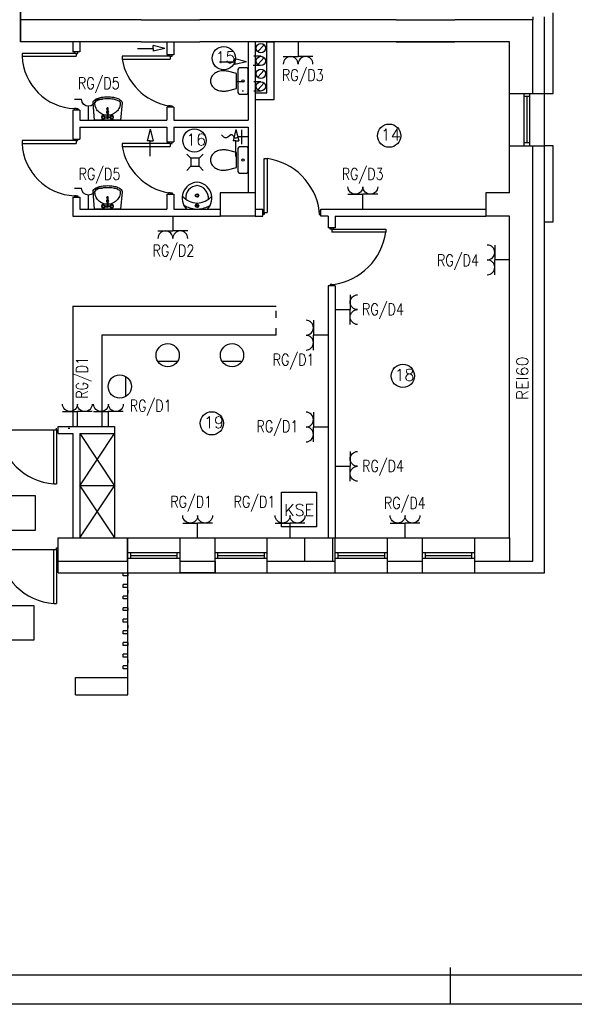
# Model space of a CAD drawing. Header units: inches. Extents: x 6268 to 12323, y 5221 to 42059.
# Tile 86 of 98: x 9526 to 10481, y 32922 to 34617. Entities that reach past the tile are written whole.
import ezdxf
from ezdxf.enums import TextEntityAlignment as Align

# ---------------------------------------------------------------- set-up
doc = ezdxf.new("R2010")
doc.units = ezdxf.units.IN
doc.header["$MEASUREMENT"] = 0
doc.linetypes.add('ACAD_ISO03W100', pattern=[30, 12, -18])
doc.layers.add('2DE_NUMEL', color=1, linetype='Continuous', lineweight=20)
doc.layers.add('2DE_OBL2', color=1, linetype='Continuous')
doc.layers.add('CP_LINENORM', color=253, linetype='Continuous')
doc.styles.add('CP_ATTR', font='romans.shx')
doc.styles.get("Standard").update_dxf_attribs({"font": 'txt.shx'})

# ---------------------------------------------------------------- blocks, each defined once
blk = doc.blocks.new('CPEL_25872')
for p in [(0, 0), (-0.4, -0.4), (0.4, -0.4)]:
    blk.add_line(p, (0, -0.4))
for centre, start in [((-0.2, -0.6), 360), ((0.2, -0.6), 0)]:
    blk.add_arc(centre, 0.2, start, 180)
at = {"linetype": 'ByBlock', "style": 'CP_ATTR', "flags": 9}
for tag, p in [('NAME', (-0.092, -0.018)), ('GROUP', (-0.092, -0.018)), ('NUMBER', (-0.092, -0.018)), ('PRODUCER', (-0.092, -0.018)), ('ARTICLE', (-0.092, -0.018)), ('CHARACTER', (-0.092, -0.018)), ('VOLTAGE', (-0.092, -0.019)), ('WEIGHT', (-0.092, -0.018)), ('OTHER', (-0.092, -0.018)), ('PRODUCT-TYPE', (-0.092, -0.019)), ('ORDER-NO', (-0.092, -0.019)), ('POWER', (-0.092, -0.019))]:
    blk.add_attdef(tag, text='', height=0.00005, dxfattribs=at).set_placement(p, align=Align.MIDDLE_LEFT)
blk = doc.blocks.new('CPEL_2588')
for p, q in [((0, 0), (0, -0.4)), ((-0.4, -0.6), (-0.2, -0.6)), ((0.2, -0.6), (0.4, -0.6))]:
    blk.add_line(p, q)
blk.add_arc((0, -0.6), 0.2, 360, 180)
at = {"linetype": 'ByBlock', "style": 'CP_ATTR', "flags": 9}
for tag, p in [('NAME', (-0.092, -0.018)), ('GROUP', (-0.092, -0.018)), ('NUMBER', (-0.092, -0.018)), ('PRODUCER', (-0.092, -0.018)), ('ARTICLE', (-0.092, -0.018)), ('CHARACTER', (-0.092, -0.018)), ('VOLTAGE', (-0.092, -0.019)), ('WEIGHT', (-0.092, -0.018)), ('OTHER', (-0.092, -0.018)), ('PRODUCT-TYPE', (-0.092, -0.019)), ('ORDER-NO', (-0.092, -0.019)), ('POWER', (-0.092, -0.019))]:
    blk.add_attdef(tag, text='', height=0.00005, dxfattribs=at).set_placement(p, align=Align.MIDDLE_LEFT)
blk = doc.blocks.new('cp_num_el')
at = {"linetype": 'ByBlock', "style": 'CP_ATTR', "width": 0.8, "flags": 12}
blk.add_attdef('VAL', (0, 0), '', height=1, dxfattribs=at)

msp = doc.modelspace()

# ---------------------------------------------------------------- linework, layer by layer
for p, q in [((9527.543, 34578.907), (9527.543, 34646.907)), ((9527.543, 34646.907), (9527.543, 34578.907)), ((10409.543, 34621.907), (10409.543, 34616.907)), ((10429.543, 34489.907), (10429.543, 34621.907)), ((10444.543, 34489.907), (10444.414, 34628.907)), ((9735.543, 34616.907), (9527.543, 34616.907)), ((10174.543, 34616.907), (9836.543, 34616.907)), ((10174.543, 34616.907), (10275.543, 34616.907)), ((10409.543, 34616.907), (10275.543, 34616.907)), ((10409.543, 34489.907), (10409.543, 34616.907)), ((9735.543, 34578.907), (9527.543, 34578.907)), ((9617.543, 34578.907), (9527.543, 34578.907)), ((9617.543, 34578.907), (9617.543, 34561.407)), ((9629.543, 34578.907), (9629.543, 34561.407)), ((9755.837, 34567.477), (9755.837, 34572.477)), ((9775.837, 34567.477), (9755.837, 34572.477)), ((9779.543, 34578.907), (9779.543, 34556.407)), ((9791.543, 34578.907), (9791.543, 34556.407)), ((10174.543, 34578.907), (9836.543, 34578.907)), ((9919.543, 34578.907), (9919.543, 34443.907)), ((10369.543, 34578.907), (9931.543, 34578.907)), ((9931.543, 34578.907), (9931.543, 34318.907)), ((9931.543, 34578.907), (9931.543, 34490.907)), ((9936.234, 34561.886), (9946.853, 34573.855)), ((9951.543, 34490.907), (9951.543, 34578.907)), ((9951.543, 34578.907), (9963.543, 34578.907)), ((9963.543, 34578.907), (9963.543, 34478.907)), ((10174.543, 34578.907), (10275.543, 34578.907)), ((10369.543, 34578.907), (10275.543, 34578.907)), ((10369.543, 34489.907), (10369.543, 34578.907)), ((9620.543, 34558.907), (9530.543, 34558.907)), ((9530.543, 34558.907), (9530.543, 34553.907)), ((9530.543, 34553.907), (9623.543, 34553.907)), ((9629.543, 34561.407), (9617.543, 34561.407)), ((9620.543, 34558.907), (9620.543, 34561.407)), ((9623.543, 34558.907), (9620.543, 34558.907)), ((9623.543, 34558.907), (9623.543, 34553.907)), ((9623.543, 34558.907), (9626.543, 34558.907)), ((9626.543, 34558.907), (9626.543, 34561.407)), ((9782.543, 34553.907), (9702.543, 34553.907)), ((9702.543, 34553.907), (9702.543, 34548.907)), ((9729.28, 34567.477), (9755.837, 34567.477)), ((9755.837, 34567.477), (9755.837, 34562.477)), ((9775.837, 34567.477), (9755.837, 34562.477)), ((9791.543, 34556.407), (9779.543, 34556.407)), ((9782.543, 34553.907), (9782.543, 34556.407)), ((9785.543, 34553.907), (9782.543, 34553.907)), ((9785.543, 34553.907), (9785.543, 34548.907)), ((9785.543, 34553.907), (9788.543, 34553.907)), ((9788.543, 34553.907), (9788.543, 34556.407)), ((9702.543, 34548.907), (9785.543, 34548.907)), ((9869.944, 34544.503), (9896.5, 34544.503)), ((9896.5, 34544.503), (9896.5, 34549.503)), ((9916.5, 34544.503), (9896.5, 34549.503)), ((9896.5, 34544.503), (9896.5, 34539.503)), ((9916.5, 34544.503), (9896.5, 34539.503)), ((9936.234, 34539.886), (9946.853, 34551.855)), ((9936.234, 34517.886), (9946.853, 34529.855)), ((9936.234, 34496.184), (9946.853, 34508.153)), ((9931.543, 34490.907), (9951.543, 34490.907)), ((10369.543, 34489.907), (10429.543, 34489.907)), ((10369.543, 34399.907), (10369.543, 34489.907)), ((10369.543, 34399.907), (10369.543, 34489.907)), ((10394.543, 34399.907), (10394.543, 34489.907)), ((10404.543, 34399.907), (10404.543, 34489.907)), ((10429.543, 34399.907), (10429.543, 34489.907)), ((10429.543, 34399.907), (10429.543, 34489.907)), ((10429.543, 34489.907), (10444.543, 34489.907)), ((9785.543, 34468.907), (9782.543, 34468.907)), ((9782.543, 34468.907), (9782.543, 34466.407)), ((9785.543, 34468.907), (9788.543, 34468.907)), ((9788.543, 34468.907), (9788.543, 34466.407)), ((9963.543, 34478.907), (9931.543, 34478.907)), ((10404.543, 34484.907), (10394.543, 34484.907)), ((10399.543, 34404.907), (10399.543, 34484.907)), ((9617.543, 34461.407), (9617.543, 34411.407)), ((9629.543, 34461.407), (9617.543, 34461.407)), ((9623.543, 34463.907), (9620.543, 34463.907)), ((9620.543, 34463.907), (9620.543, 34461.407)), ((9623.543, 34463.907), (9626.543, 34463.907)), ((9626.543, 34463.907), (9626.543, 34461.407)), ((9629.543, 34461.407), (9629.543, 34443.907)), ((9676.261, 34463.11), (9676.261, 34463.99)), ((9779.543, 34466.407), (9779.543, 34443.907)), ((9791.543, 34466.407), (9779.543, 34466.407)), ((9791.543, 34466.407), (9791.543, 34443.907)), ((9629.543, 34443.907), (9779.543, 34443.907)), ((9671.81, 34449.782), (9676.661, 34450.146)), ((9671.81, 34448.038), (9676.661, 34447.674)), ((9678.36, 34450.146), (9683.211, 34449.782)), ((9683.211, 34448.038), (9678.36, 34447.674)), ((9791.543, 34443.907), (9919.543, 34443.907)), ((9629.543, 34431.907), (9629.543, 34411.407)), ((9629.543, 34431.907), (9779.543, 34431.907)), ((9750.906, 34428.571), (9745.906, 34408.571)), ((9750.906, 34428.571), (9755.906, 34408.571)), ((9779.543, 34431.907), (9779.543, 34406.407)), ((9791.543, 34431.907), (9791.543, 34406.407)), ((9791.543, 34431.907), (9919.543, 34431.907)), ((9898.542, 34428.191), (9893.542, 34408.191)), ((9898.542, 34428.191), (9903.542, 34408.191)), ((9908.559, 34402.689), (9908.559, 34427.396)), ((9919.543, 34431.907), (9919.543, 34318.907)), ((9620.543, 34408.907), (9530.543, 34408.907)), ((9530.543, 34408.907), (9530.543, 34403.907)), ((9530.543, 34403.907), (9623.543, 34403.907)), ((9617.543, 34411.407), (9629.543, 34411.407)), ((9620.543, 34408.907), (9620.543, 34411.407)), ((9620.543, 34411.407), (9626.543, 34411.407)), ((9623.543, 34408.907), (9620.543, 34408.907)), ((9623.543, 34408.907), (9623.543, 34403.907)), ((9623.543, 34408.907), (9626.543, 34408.907)), ((9626.543, 34408.907), (9626.543, 34411.407)), ((9782.543, 34403.907), (9702.543, 34403.907)), ((9702.543, 34403.907), (9702.543, 34398.907)), ((9750.906, 34408.571), (9745.906, 34408.571)), ((9750.906, 34382.014), (9750.906, 34408.571)), ((9750.906, 34408.571), (9755.906, 34408.571)), ((9779.543, 34406.407), (9791.543, 34406.407)), ((9782.543, 34403.907), (9782.543, 34406.407)), ((9785.543, 34403.907), (9782.543, 34403.907)), ((9785.543, 34403.907), (9785.543, 34398.907)), ((9785.543, 34403.907), (9788.543, 34403.907)), ((9788.543, 34403.907), (9788.543, 34406.407)), ((9898.542, 34408.191), (9893.542, 34408.191)), ((9898.542, 34381.634), (9898.542, 34408.191)), ((9898.542, 34408.191), (9903.542, 34408.191)), ((9919.543, 34415.043), (9902.274, 34415.043)), ((10404.543, 34404.907), (10394.543, 34404.907)), ((10404.543, 34399.907), (10404.543, 34404.907)), ((9702.543, 34398.907), (9785.543, 34398.907)), ((9814.032, 34385.542), (9821.032, 34378.542)), ((9842.032, 34385.542), (9835.032, 34378.542)), ((10369.543, 34318.907), (10369.543, 34399.907)), ((10369.543, 34399.907), (10429.543, 34399.907)), ((10409.543, 33684.907), (10409.543, 34399.907)), ((10429.543, 33664.907), (10429.543, 34399.907)), ((10444.543, 34399.907), (10429.543, 34399.907)), ((10444.543, 34268.907), (10444.543, 34399.907)), ((9835.032, 34378.542), (9821.032, 34378.542)), ((9821.032, 34378.542), (9821.032, 34364.542)), ((9835.032, 34371.542), (9835.032, 34378.542)), ((9835.032, 34364.542), (9835.032, 34378.542)), ((9947.043, 34287.907), (9947.043, 34377.907)), ((9947.043, 34377.907), (9952.043, 34377.907)), ((9952.043, 34377.907), (9952.043, 34284.907)), ((9814.032, 34357.542), (9821.032, 34364.542)), ((9821.032, 34364.542), (9835.032, 34364.542)), ((9842.032, 34357.542), (9835.032, 34364.542)), ((9779.543, 34316.407), (9779.543, 34290.907)), ((9779.543, 34316.407), (9791.543, 34316.407)), ((9785.543, 34318.907), (9782.543, 34318.907)), ((9782.543, 34318.907), (9782.543, 34316.407)), ((9785.543, 34318.907), (9788.543, 34318.907)), ((9788.543, 34318.907), (9788.543, 34316.407)), ((9791.543, 34316.407), (9791.543, 34290.907)), ((9931.543, 34318.907), (9871.543, 34318.907)), ((9871.543, 34318.907), (9871.543, 34278.907)), ((9931.543, 34318.907), (9931.543, 34278.907)), ((10369.543, 34318.907), (10328.543, 34318.907)), ((10328.543, 34318.907), (10328.543, 34278.907)), ((9617.543, 34311.407), (9617.543, 34278.907)), ((9617.543, 34311.407), (9629.543, 34311.407)), ((9623.543, 34313.907), (9620.543, 34313.907)), ((9620.543, 34313.907), (9620.543, 34311.407)), ((9626.543, 34311.407), (9620.543, 34311.407)), ((9623.543, 34313.907), (9626.543, 34313.907)), ((9626.543, 34313.907), (9626.543, 34311.407)), ((9629.543, 34311.407), (9629.543, 34290.907)), ((9676.261, 34310.11), (9676.261, 34310.99)), ((9629.543, 34290.907), (9779.543, 34290.907)), ((9671.81, 34296.782), (9676.661, 34297.146)), ((9671.81, 34295.038), (9676.661, 34294.674)), ((9678.36, 34297.146), (9683.211, 34296.782)), ((9683.211, 34295.038), (9678.36, 34294.674)), ((9791.543, 34290.907), (9871.543, 34290.907)), ((9944.543, 34278.907), (9944.543, 34290.907)), ((9947.043, 34287.907), (9944.543, 34287.907)), ((9944.543, 34287.907), (9944.543, 34281.907)), ((9947.043, 34281.907), (9944.543, 34281.907)), ((9947.043, 34284.907), (9947.043, 34287.907)), ((9947.043, 34284.907), (9952.043, 34284.907)), ((9947.043, 34284.907), (9947.043, 34281.907)), ((10042.043, 34284.907), (10042.043, 34287.907)), ((10042.043, 34287.907), (10044.543, 34287.907)), ((10042.043, 34284.907), (10042.043, 34281.907)), ((10042.043, 34281.907), (10044.543, 34281.907)), ((10044.543, 34278.907), (10044.543, 34290.907)), ((9617.543, 34278.907), (9871.543, 34278.907)), ((9931.543, 34278.907), (9871.543, 34278.907)), ((9931.543, 34278.907), (9944.543, 34278.907)), ((10057.543, 34278.907), (10044.543, 34278.907)), ((10057.543, 34278.907), (10057.543, 34258.907)), ((10069.543, 34278.907), (10069.543, 34258.907)), ((10069.543, 34278.907), (10069.543, 34258.907)), ((10369.543, 34278.907), (10328.543, 34278.907)), ((10369.543, 33724.907), (10369.543, 34278.907)), ((10369.543, 33724.907), (10369.543, 34278.907)), ((10429.543, 34268.907), (10444.543, 34268.907)), ((10069.543, 34258.907), (10057.543, 34258.907)), ((10060.543, 34256.407), (10060.543, 34258.907)), ((10066.543, 34258.907), (10060.543, 34258.907)), ((10063.543, 34256.407), (10060.543, 34256.407)), ((10063.543, 34256.407), (10063.543, 34251.407)), ((10063.543, 34256.407), (10066.543, 34256.407)), ((10156.543, 34251.407), (10063.543, 34251.407)), ((10066.543, 34256.407), (10066.543, 34258.907)), ((10066.543, 34256.407), (10156.543, 34256.407)), ((10156.543, 34256.407), (10156.543, 34251.407)), ((10057.543, 34158.907), (10057.543, 33724.907)), ((10069.543, 34158.907), (10057.543, 34158.907)), ((10063.543, 34161.407), (10060.543, 34161.407)), ((10060.543, 34161.407), (10060.543, 34158.907)), ((10063.543, 34161.407), (10066.543, 34161.407)), ((10066.543, 34161.407), (10066.543, 34158.907)), ((10069.543, 34158.907), (10069.543, 33724.907)), ((9617.543, 34123.907), (9967.543, 34123.907)), ((9617.543, 34123.907), (9617.543, 33916.907)), ((10057.543, 34123.907), (10057.543, 34073.907)), ((9967.543, 34073.907), (9667.543, 34073.907)), ((9667.543, 34073.907), (9667.543, 33916.907)), ((9763.918, 34029.015), (9798.148, 34029.015)), ((9874.676, 34029.015), (9908.906, 34029.015)), ((9708.842, 33968.476), (9708.842, 34002.706)), ((9385.043, 33910.907), (9589.938, 33910.907)), ((9584.938, 33817.907), (9584.938, 33910.907)), ((9589.938, 33910.907), (9589.938, 33913.907)), ((9589.938, 33910.907), (9589.938, 33907.907)), ((9592.543, 33916.907), (9689.543, 33916.907)), ((9592.543, 33904.907), (9592.543, 33916.907)), ((9609.938, 33913.907), (9612.438, 33913.907)), ((9689.543, 33916.907), (9689.543, 33904.907)), ((9589.938, 33907.907), (9592.438, 33907.907)), ((9589.938, 33907.907), (9589.938, 33817.907)), ((9592.543, 33904.907), (9617.543, 33904.907)), ((9617.543, 33904.907), (9617.543, 33724.907)), ((9629.543, 33904.907), (9629.543, 33724.907)), ((9629.543, 33904.907), (9689.543, 33904.907)), ((9629.543, 33814.907), (9689.543, 33904.907)), ((9629.543, 33904.907), (9689.543, 33814.907)), ((9689.543, 33904.907), (9689.543, 33724.907)), ((9584.938, 33817.907), (9589.938, 33817.907)), ((9689.543, 33814.907), (9629.543, 33814.907)), ((9629.543, 33724.907), (9689.543, 33814.907)), ((9629.543, 33814.907), (9689.543, 33724.907)), ((9432.89, 33797.866), (9552.89, 33797.866)), ((9552.89, 33797.866), (9552.89, 33737.866)), ((9976.992, 33803.984), (10036.992, 33803.984)), ((9976.992, 33743.984), (9976.992, 33803.984)), ((10036.992, 33803.984), (10036.992, 33743.984)), ((10036.992, 33743.984), (9976.992, 33743.984)), ((9552.89, 33737.866), (9432.89, 33737.866)), ((9592.543, 33724.907), (9712.543, 33724.907)), ((9592.543, 33664.907), (9592.543, 33724.907)), ((9711.543, 33724.907), (9711.543, 33684.907)), ((9712.543, 33664.907), (9712.543, 33724.907)), ((9712.543, 33724.907), (9802.543, 33724.907)), ((9802.543, 33664.907), (9802.543, 33724.907)), ((9802.543, 33724.907), (9862.543, 33724.907)), ((9862.543, 33664.907), (9862.543, 33724.907)), ((9862.543, 33724.907), (9952.543, 33724.907)), ((9952.543, 33724.907), (10069.543, 33724.907)), ((9952.543, 33664.907), (9952.543, 33724.907)), ((10016.543, 33724.907), (10016.543, 33684.907)), ((10064.543, 33724.907), (10064.543, 33684.907)), ((10069.543, 33664.907), (10069.543, 33724.907)), ((10069.543, 33724.907), (10159.543, 33724.907)), ((10159.543, 33724.907), (10219.543, 33724.907)), ((10159.543, 33664.907), (10159.543, 33724.907)), ((10219.543, 33664.907), (10219.543, 33724.907)), ((10219.543, 33724.907), (10309.543, 33724.907)), ((10309.543, 33724.907), (10369.543, 33724.907)), ((10309.543, 33664.907), (10309.543, 33724.907)), ((10369.543, 33724.907), (10369.543, 33684.907)), ((9589.938, 33704.907), (9589.938, 33707.907)), ((9589.938, 33707.907), (9592.438, 33707.907)), ((9385.043, 33704.907), (9589.938, 33704.907)), ((9584.938, 33611.907), (9584.938, 33704.907)), ((9589.938, 33704.907), (9589.938, 33701.907)), ((9589.938, 33701.907), (9592.438, 33701.907)), ((9589.938, 33701.907), (9589.938, 33611.907)), ((9712.543, 33699.907), (9802.543, 33699.907)), ((9712.543, 33689.907), (9802.543, 33689.907)), ((9712.543, 33689.907), (9717.543, 33689.907)), ((9717.543, 33689.907), (9717.543, 33699.907)), ((9717.543, 33694.907), (9797.543, 33694.907)), ((9797.543, 33689.907), (9797.543, 33699.907)), ((9862.543, 33699.907), (9952.543, 33699.907)), ((9862.543, 33689.907), (9952.543, 33689.907)), ((9862.543, 33689.907), (9867.543, 33689.907)), ((9867.543, 33689.907), (9867.543, 33699.907)), ((9867.543, 33694.907), (9947.543, 33694.907)), ((9947.543, 33689.907), (9947.543, 33699.907)), ((10069.543, 33699.907), (10159.543, 33699.907)), ((10069.543, 33689.907), (10159.543, 33689.907)), ((10069.543, 33689.907), (10074.543, 33689.907)), ((10074.543, 33689.907), (10074.543, 33699.907)), ((10074.543, 33694.907), (10154.543, 33694.907)), ((10154.543, 33689.907), (10154.543, 33699.907)), ((10219.543, 33699.907), (10309.543, 33699.907)), ((10219.543, 33689.907), (10309.543, 33689.907)), ((10219.543, 33689.907), (10224.543, 33689.907)), ((10224.543, 33689.907), (10224.543, 33699.907)), ((10224.543, 33694.907), (10304.543, 33694.907)), ((10304.543, 33689.907), (10304.543, 33699.907)), ((9592.543, 33684.907), (9712.543, 33684.907)), ((9802.543, 33684.907), (9862.543, 33684.907)), ((9952.543, 33684.907), (10069.543, 33684.907)), ((10159.543, 33684.907), (10219.543, 33684.907)), ((10309.543, 33684.907), (10369.543, 33684.907)), ((10369.543, 33684.907), (10409.543, 33684.907)), ((9592.543, 33664.907), (9712.543, 33664.907)), ((9704.543, 33659.907), (9704.543, 33664.907)), ((9712.543, 33659.907), (9704.543, 33659.907)), ((9712.543, 33454.907), (9712.543, 33664.907)), ((9712.543, 33664.907), (9712.543, 33659.907)), ((9712.543, 33664.907), (9802.543, 33664.907)), ((9802.543, 33664.907), (9862.543, 33664.907)), ((9862.543, 33664.907), (9952.543, 33664.907)), ((9952.543, 33664.907), (10069.543, 33664.907)), ((10069.543, 33664.907), (10159.543, 33664.907)), ((10159.543, 33664.907), (10219.543, 33664.907)), ((10219.543, 33664.907), (10309.543, 33664.907)), ((10309.543, 33664.907), (10429.543, 33664.907)), ((9712.543, 33644.907), (9704.543, 33644.907)), ((9704.543, 33639.907), (9704.543, 33644.907)), ((9712.543, 33639.907), (9704.543, 33639.907)), ((9712.543, 33624.907), (9704.543, 33624.907)), ((9704.543, 33619.907), (9704.543, 33624.907)), ((9712.543, 33634.907), (9712.543, 33629.907)), ((9430.62, 33608.84), (9550.62, 33608.84)), ((9550.62, 33608.84), (9550.62, 33548.84)), ((9584.938, 33611.907), (9589.938, 33611.907)), ((9712.543, 33619.907), (9704.543, 33619.907)), ((9712.543, 33604.907), (9704.543, 33604.907)), ((9704.543, 33599.907), (9704.543, 33604.907)), ((9712.543, 33604.907), (9712.543, 33599.907)), ((9712.543, 33599.907), (9704.543, 33599.907)), ((9712.543, 33584.907), (9704.543, 33584.907)), ((9704.543, 33579.907), (9704.543, 33584.907)), ((9712.543, 33579.907), (9704.543, 33579.907)), ((9712.543, 33574.907), (9712.543, 33569.907)), ((9712.543, 33564.907), (9704.543, 33564.907)), ((9704.543, 33559.907), (9704.543, 33564.907)), ((9712.543, 33559.907), (9704.543, 33559.907)), ((9550.62, 33548.84), (9430.62, 33548.84)), ((9712.543, 33544.907), (9704.543, 33544.907)), ((9704.543, 33539.907), (9704.543, 33544.907)), ((9712.543, 33539.907), (9704.543, 33539.907)), ((9712.543, 33544.907), (9712.543, 33539.907)), ((9712.543, 33524.907), (9704.543, 33524.907)), ((9704.543, 33519.907), (9704.543, 33524.907)), ((9712.543, 33519.907), (9704.543, 33519.907)), ((9712.543, 33504.907), (9704.543, 33504.907)), ((9704.543, 33499.907), (9704.543, 33504.907)), ((9712.543, 33514.907), (9712.543, 33509.907)), ((9712.543, 33499.907), (9704.543, 33499.907)), ((9622.543, 33484.907), (9712.543, 33484.907)), ((9622.543, 33454.907), (9622.543, 33484.907)), ((9622.543, 33454.907), (9712.543, 33454.907))]:
    msp.add_line(p, q)
at = {"linetype": 'Continuous'}
for p, q in [((9735.543, 34616.907), (9836.543, 34616.907)), ((9735.543, 34578.907), (9836.543, 34578.907)), ((9931.543, 34290.907), (9944.543, 34290.907)), ((10044.543, 34290.907), (10328.543, 34290.907)), ((9931.543, 34278.907), (9944.543, 34278.907)), ((10069.543, 34278.907), (10328.543, 34278.907)), ((10268.073, 32922.31), (10268.073, 32985.432)), ((6468.073, 32973.31), (12118.073, 32973.31))]:
    msp.add_line(p, q, dxfattribs=at)
at = {"linetype": 'ACAD_ISO03W100'}
for p, q in [((9941.543, 34553.87), (9919.543, 34553.87)), ((9940.407, 34537.87), (9919.543, 34537.87)), ((9941.543, 34510.168), (9889.446, 34510.168)), ((9941.543, 34494.168), (9909.446, 34494.168)), ((9967.543, 34073.907), (9967.543, 34123.907))]:
    msp.add_line(p, q, dxfattribs=at)
for points in [[(9527.543, 34578.907), (9527.543, 34646.907)], [(9883.827, 34494.7), (9899.56, 34498.334), (9899.56, 34524.481), (9883.827, 34528.114)], [(9883.827, 34358.7), (9899.56, 34362.334), (9899.56, 34388.481), (9883.827, 34392.114)], [(9802.543, 33684.907), (9862.543, 33684.907), (9862.543, 33664.907), (9802.543, 33664.907), (9802.543, 33684.907)]]:
    msp.add_lwpolyline(points)
for points in [[(9902.043, 34531.407), (9902.043, 34491.407, 0.41421356), (9904.543, 34488.907), (9917.043, 34488.907, 0.41421356), (9919.543, 34491.407), (9919.543, 34531.407, 0.41421356), (9917.043, 34533.907), (9904.543, 34533.907, 0.41421356)], [(9902.043, 34395.407), (9902.043, 34355.407, 0.41421356), (9904.543, 34352.907), (9917.043, 34352.907, 0.41421356), (9919.543, 34355.407), (9919.543, 34395.407, 0.41421356), (9917.043, 34397.907), (9904.543, 34397.907, 0.41421356)]]:
    msp.add_lwpolyline(points, format="xyb", close=True)
for points in [[(9856.441, 34518.464, 0.13213816), (9854.543, 34511.407, 0.13213816), (9856.441, 34504.351)], [(9868.697, 34495.116, 0.07203938), (9877.043, 34493.907, 0.05824006), (9883.827, 34494.7)], [(9702.492, 34473.867), (9699.751, 34443.907), (9655.27, 34443.907), (9652.529, 34473.867, -0.02280923), (9652.511, 34474.274, -0.20345275), (9653.876, 34477.492, -0.09716323), (9659.833, 34481.345, -0.05413092), (9667.317, 34483.436, -0.04107152), (9677.511, 34484.274, -0.04107152), (9687.704, 34483.436, -0.05413092), (9695.188, 34481.345, -0.09716323), (9701.145, 34477.492, -0.20345275), (9702.511, 34474.274, -0.20345275)], [(9655.517, 34474.14, -0.02280923), (9655.511, 34474.274, -0.20345275), (9655.96, 34475.334, -0.09716323), (9660.947, 34478.56, -0.05413092), (9667.807, 34480.476, -0.04107152), (9677.511, 34481.274, -0.04107152), (9687.214, 34480.476, -0.05413092), (9694.074, 34478.56, -0.09716323), (9699.061, 34475.334, -0.20345275), (9699.511, 34474.274, -0.0984914), (9697.836, 34465.855, -0.0984914), (9693.067, 34458.718, -0.0984914), (9685.93, 34453.949, -0.0984914), (9677.511, 34452.274, -0.0984914), (9669.092, 34453.949, -0.0984914), (9661.954, 34458.718, -0.0984914), (9657.185, 34465.855, -0.0984914), (9655.511, 34474.274)], [(9676.354, 34463.554, 0.10454597), (9676.261, 34463.11, 0.10454597), (9676.354, 34462.666, 0.10079648), (9676.627, 34462.283)], [(9678.761, 34463.11), (9678.761, 34463.99, 0.10454597), (9678.667, 34464.434, 0.10079648), (9678.395, 34464.817, 0.09591072), (9677.993, 34465.07, 0.09272045), (9677.511, 34465.16, 0.09272045), (9677.029, 34465.07, 0.09591072), (9676.627, 34464.817, 0.10079648), (9676.354, 34464.434)], [(9677.511, 34464.28, 0.09272045), (9677.029, 34464.19, 0.09591072), (9676.627, 34463.937, 0.10079648), (9676.354, 34463.554)], [(9676.72, 34463.392, 0.10454597), (9676.661, 34463.11), (9676.661, 34448.91, 1), (9678.361, 34448.91), (9678.361, 34463.11, 0.10454597), (9678.301, 34463.392)], [(9678.667, 34463.554, 0.10079648), (9678.395, 34463.937, 0.09591072), (9677.993, 34464.19)], [(9678.361, 34462.252, 0.00914131), (9678.395, 34462.283, 0.10079648), (9678.667, 34462.666, 0.10454597), (9678.761, 34463.11, 0.10454597), (9678.667, 34463.554)], [(9856.441, 34382.464, 0.13213816), (9854.543, 34375.407, 0.13213816), (9856.441, 34368.351)], [(9868.697, 34359.116, 0.07203938), (9877.043, 34357.907, 0.05824006), (9883.827, 34358.7)], [(9702.492, 34320.867), (9699.751, 34290.907), (9655.27, 34290.907), (9652.529, 34320.867, -0.02280923), (9652.511, 34321.274, -0.20345275), (9653.876, 34324.492, -0.09716323), (9659.833, 34328.345, -0.05413092), (9667.317, 34330.436, -0.04107152), (9677.511, 34331.274, -0.04107152), (9687.704, 34330.436, -0.05413092), (9695.188, 34328.345, -0.09716323), (9701.145, 34324.492, -0.20345275), (9702.511, 34321.274, -0.20345275)], [(9655.517, 34321.14, -0.02280923), (9655.511, 34321.274, -0.20345275), (9655.96, 34322.334, -0.09716323), (9660.947, 34325.56, -0.05413092), (9667.807, 34327.476, -0.04107152), (9677.511, 34328.274, -0.04107152), (9687.214, 34327.476, -0.05413092), (9694.074, 34325.56, -0.09716323), (9699.061, 34322.334, -0.20345275), (9699.511, 34321.274, -0.0984914), (9697.836, 34312.855, -0.0984914), (9693.067, 34305.718, -0.0984914), (9685.93, 34300.949, -0.0984914), (9677.511, 34299.274, -0.0984914), (9669.092, 34300.949, -0.0984914), (9661.954, 34305.718, -0.0984914), (9657.185, 34312.855, -0.0984914), (9655.511, 34321.274)], [(9676.354, 34310.554, 0.10454597), (9676.261, 34310.11, 0.10454597), (9676.354, 34309.666, 0.10079648), (9676.627, 34309.283)], [(9678.761, 34310.11), (9678.761, 34310.99, 0.10454597), (9678.667, 34311.434, 0.10079648), (9678.395, 34311.817, 0.09591072), (9677.993, 34312.07, 0.09272045), (9677.511, 34312.16, 0.09272045), (9677.029, 34312.07, 0.09591072), (9676.627, 34311.817, 0.10079648), (9676.354, 34311.434)], [(9677.511, 34311.28, 0.09272045), (9677.029, 34311.19, 0.09591072), (9676.627, 34310.937, 0.10079648), (9676.354, 34310.554)], [(9676.72, 34310.392, 0.10454597), (9676.661, 34310.11), (9676.661, 34295.91, 1), (9678.361, 34295.91), (9678.361, 34310.11, 0.10454597), (9678.301, 34310.392)], [(9678.667, 34310.554, 0.10079648), (9678.395, 34310.937, 0.09591072), (9677.993, 34311.19)], [(9678.361, 34309.252, 0.00914131), (9678.395, 34309.283, 0.10079648), (9678.667, 34309.666, 0.10454597), (9678.761, 34310.11, 0.10454597), (9678.667, 34310.554)]]:
    msp.add_lwpolyline(points, format="xyb")
for centre, radius in [((9877.487, 34550.715), 20), ((9941.543, 34567.87), 8), ((9941.543, 34545.87), 8), ((9941.543, 34523.87), 8), ((9910.793, 34511.407), 1.959), ((9941.543, 34502.168), 8), ((9670.011, 34448.91), 2), ((9685.011, 34448.91), 2), ((10162.232, 34417.267), 20), ((9827.049, 34408.969), 20), ((9910.793, 34375.407), 1.959), ((9831.543, 34314.267), 3.052), ((9831.543, 34314.267), 2.152), ((9831.543, 34296.67), 3.052), ((9670.011, 34295.91), 2), ((9685.011, 34295.91), 2), ((9831.543, 34296.67), 1.552), ((9781.033, 34039.364), 20), ((9891.791, 34039.364), 20), ((10185.824, 34003.904), 20), ((9698.494, 33985.591), 20), ((9856.953, 33922.251), 20)]:
    msp.add_circle(centre, radius)
for centre, radius, start, end in [((9624.271, 34557.635), 93.802, 182.277491, 267.722543), ((9799.915, 34566.279), 98.91, 190.115682, 259.884311), ((9872.66, 34509.058), 18.749, 125.537686, 149.890592), ((9875.31, 34505.348), 23.308, 106.481727, 125.537686), ((9877.043, 34499.491), 29.417, 90, 106.481727), ((9877.043, 34499.491), 29.417, 76.667411, 90), ((9872.66, 34513.756), 18.749, 210.109408, 234.462314), ((9875.31, 34517.466), 23.308, 234.462314, 253.518273), ((9670.011, 34448.91), 3, 18.479542, 341.520458), ((9677.511, 34457.774), 2, 115.150674, 244.849326), ((9677.357, 34463.99), 1.097, 156.126548, 180), ((9677.48, 34463.194), 1.248, 226.896519, 228.991514), ((9677.432, 34463.077), 0.778, 133.103481, 156.126548), ((9677.48, 34463.026), 0.848, 111.189371, 133.103481), ((9677.511, 34462.946), 0.934, 90, 111.189371), ((9677.511, 34462.946), 1.334, 68.810629, 90), ((9677.511, 34462.946), 0.934, 68.810629, 90), ((9677.542, 34463.026), 0.848, 46.896519, 68.810629), ((9677.59, 34463.077), 0.778, 23.873452, 46.896519), ((9677.511, 34457.774), 2, 295.150674, 64.849326), ((9685.011, 34448.91), 3, 198.479542, 161.520458), ((9677.511, 34448.91), 1.5, 124.518103, 55.481897), ((9624.271, 34407.635), 93.802, 182.277491, 267.722543), ((9799.915, 34416.279), 98.91, 190.115682, 259.884311), ((9872.66, 34373.058), 18.749, 125.537686, 149.890592), ((9875.31, 34369.348), 23.308, 106.481727, 125.537686), ((9877.043, 34363.491), 29.417, 90, 106.481727), ((9877.043, 34363.491), 29.417, 76.667411, 90), ((9872.66, 34377.756), 18.749, 210.109408, 234.462314), ((9937.452, 34273.316), 105.604, 7.942021, 82.057993), ((9875.31, 34381.466), 23.308, 234.462314, 253.518273), ((9833.561, 34309.892), 27.589, 94.707031, 223.483257), ((9829.525, 34309.892), 27.589, 316.516743, 85.292969), ((9833.561, 34309.892), 21.589, 94.707031, 184.316554), ((9829.525, 34309.892), 21.589, 354.470346, 85.292969), ((9670.011, 34295.91), 3, 18.479542, 341.520458), ((9677.511, 34304.774), 2, 115.150674, 244.849326), ((9677.357, 34310.99), 1.097, 156.126548, 180), ((9677.48, 34310.194), 1.248, 226.896519, 228.991514), ((9677.432, 34310.077), 0.778, 133.103481, 156.126548), ((9677.48, 34310.026), 0.848, 111.189371, 133.103481), ((9677.511, 34309.946), 0.934, 90, 111.189371), ((9677.511, 34309.946), 1.334, 68.810629, 90), ((9677.511, 34309.946), 0.934, 68.810629, 90), ((9677.542, 34310.026), 0.848, 46.896519, 68.810629), ((9677.59, 34310.077), 0.778, 23.873452, 46.896519), ((9677.511, 34304.774), 2, 295.150674, 64.849326), ((9685.011, 34295.91), 3, 198.479542, 161.520458), ((9832.812, 34336.215), 34.825, 220.262848, 268.39624), ((9830.862, 34336.215), 34.825, 271.60376, 318.317075), ((9677.511, 34295.91), 1.5, 124.518103, 55.481897), ((9832.812, 34336.215), 45.325, 237.960598, 266.434759), ((9830.929, 34336.074), 45.171, 272.746979, 300.80174), ((10051.952, 34265.999), 105.604, 277.942007, 352.057993), ((9594.312, 33923.796), 106.303, 186.963942, 264.941152), ((9594.312, 33717.796), 106.303, 186.963942, 264.941152)]:
    msp.add_arc(centre, radius, start, end)
msp.add_spline([(9902.274, 34415.043), (9897.586, 34412.79), (9891.901, 34418.736), (9882.118, 34413.318), (9873.789, 34419)], degree=3)
at = {"layer": 'CP_LINENORM', "linetype": 'Continuous'}
msp.add_line((6268.073, 32923.31), (12168.073, 32923.31), dxfattribs=at)

# ---------------------------------------------------------------- block references
at = {"layer": '2DE_NUMEL'}
ref = msp.add_blockref('cp_num_el', (9626.423, 34514.802), dxfattribs=dict(at, xscale=-20, yscale=20, zscale=15, rotation=179.9999999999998))
ref.add_attrib('VAL', 'RG/D5', (9626.423, 34497.602), dxfattribs={"layer": '0', "linetype": 'ByBlock', "height": 20, "rotation": 720, "style": 'CP_ATTR', "width": 0.8, "flags": 12})
ref = msp.add_blockref('cp_num_el', (9977.563, 34528.66), dxfattribs=dict(at, xscale=-20, yscale=20, zscale=15, rotation=179.9999999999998))
ref.add_attrib('VAL', 'RG/D3', (9977.563, 34511.46), dxfattribs={"layer": '0', "linetype": 'ByBlock', "height": 20, "rotation": 720, "style": 'CP_ATTR', "width": 0.8, "flags": 12})
ref = msp.add_blockref('cp_num_el', (9627.647, 34358.625), dxfattribs=dict(at, xscale=-20, yscale=20, zscale=15, rotation=179.9999999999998))
ref.add_attrib('VAL', 'RG/D5', (9627.647, 34341.425), dxfattribs={"layer": '0', "linetype": 'ByBlock', "height": 20, "rotation": 720, "style": 'CP_ATTR', "width": 0.8, "flags": 12})
ref = msp.add_blockref('cp_num_el', (10080.653, 34358.625), dxfattribs=dict(at, xscale=-20, yscale=20, zscale=15, rotation=179.9999999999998))
ref.add_attrib('VAL', 'RG/D3', (10080.653, 34341.425), dxfattribs={"layer": '0', "linetype": 'ByBlock', "height": 20, "rotation": 720, "style": 'CP_ATTR', "width": 0.8, "flags": 12})
ref = msp.add_blockref('cp_num_el', (9754.893, 34226.701), dxfattribs=dict(at, xscale=-20, yscale=20, zscale=15, rotation=179.9999999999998))
ref.add_attrib('VAL', 'RG/D2', (9754.893, 34209.501), dxfattribs={"layer": '0', "linetype": 'ByBlock', "height": 20, "rotation": 720, "style": 'CP_ATTR', "width": 0.8, "flags": 12})
ref = msp.add_blockref('cp_num_el', (10244.605, 34210.037), dxfattribs=dict(at, xscale=-20, yscale=20, zscale=15, rotation=179.9999999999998))
ref.add_attrib('VAL', 'RG/D4', (10244.605, 34192.837), dxfattribs={"layer": '0', "linetype": 'ByBlock', "height": 20, "rotation": 720, "style": 'CP_ATTR', "width": 0.8, "flags": 12})
ref = msp.add_blockref('cp_num_el', (10115.517, 34125.736), dxfattribs=dict(at, xscale=-20, yscale=20, zscale=15, rotation=179.9999999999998))
ref.add_attrib('VAL', 'RG/D4', (10115.517, 34108.536), dxfattribs={"layer": '0', "linetype": 'ByBlock', "height": 20, "rotation": 720, "style": 'CP_ATTR', "width": 0.8, "flags": 12})
ref = msp.add_blockref('cp_num_el', (9626.166, 33964.386), dxfattribs=dict(at, xscale=-20, yscale=20, zscale=15, rotation=269.9999999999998))
ref.add_attrib('VAL', 'RG/D1', (9643.366, 33964.386), dxfattribs={"layer": '0', "linetype": 'ByBlock', "height": 20, "rotation": 810, "style": 'CP_ATTR', "width": 0.8, "flags": 12})
ref = msp.add_blockref('cp_num_el', (9961.774, 34038.858), dxfattribs=dict(at, xscale=-20, yscale=20, zscale=15, rotation=179.9999999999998))
ref.add_attrib('VAL', 'RG/D1', (9961.774, 34021.658), dxfattribs={"layer": '0', "linetype": 'ByBlock', "height": 20, "rotation": 720, "style": 'CP_ATTR', "width": 0.8, "flags": 12})
ref = msp.add_blockref('cp_num_el', (9715.772, 33959.627), dxfattribs=dict(at, xscale=-20, yscale=20, zscale=15, rotation=179.9999999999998))
ref.add_attrib('VAL', 'RG/D1', (9715.772, 33942.427), dxfattribs={"layer": '0', "linetype": 'ByBlock', "height": 20, "rotation": 720, "style": 'CP_ATTR', "width": 0.8, "flags": 12})
ref = msp.add_blockref('cp_num_el', (9933.88, 33924.314), dxfattribs=dict(at, xscale=-20, yscale=20, zscale=15, rotation=179.9999999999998))
ref.add_attrib('VAL', 'RG/D1', (9933.88, 33907.114), dxfattribs={"layer": '0', "linetype": 'ByBlock', "height": 20, "rotation": 720, "style": 'CP_ATTR', "width": 0.8, "flags": 12})
ref = msp.add_blockref('cp_num_el', (10115.68, 33856.031), dxfattribs=dict(at, xscale=-20, yscale=20, zscale=15, rotation=179.9999999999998))
ref.add_attrib('VAL', 'RG/D4', (10115.68, 33838.831), dxfattribs={"layer": '0', "linetype": 'ByBlock', "height": 20, "rotation": 720, "style": 'CP_ATTR', "width": 0.8, "flags": 12})
ref = msp.add_blockref('cp_num_el', (9785.507, 33794.339), dxfattribs=dict(at, xscale=-20, yscale=20, zscale=15, rotation=179.9999999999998))
ref.add_attrib('VAL', 'RG/D1', (9785.507, 33777.139), dxfattribs={"layer": '0', "linetype": 'ByBlock', "height": 20, "rotation": 720, "style": 'CP_ATTR', "width": 0.8, "flags": 12})
ref = msp.add_blockref('cp_num_el', (9894.413, 33794.339), dxfattribs=dict(at, xscale=-20, yscale=20, zscale=15, rotation=179.9999999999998))
ref.add_attrib('VAL', 'RG/D1', (9894.413, 33777.139), dxfattribs={"layer": '0', "linetype": 'ByBlock', "height": 20, "rotation": 720, "style": 'CP_ATTR', "width": 0.8, "flags": 12})
ref = msp.add_blockref('cp_num_el', (10153.256, 33792.342), dxfattribs=dict(at, xscale=-20, yscale=20, zscale=15, rotation=179.9999999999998))
ref.add_attrib('VAL', 'RG/D4', (10153.256, 33775.142), dxfattribs={"layer": '0', "linetype": 'ByBlock', "height": 20, "rotation": 720, "style": 'CP_ATTR', "width": 0.8, "flags": 12})
at = {"layer": '2DE_OBL2', "xscale": 64, "yscale": 64, "zscale": 64}
for p in [(10005.543, 34578.907), (9789.917, 34278.907)]:
    msp.add_blockref('CPEL_25872', p, dxfattribs=at)
at = {"layer": '2DE_OBL2'}
for name, p, xscale, yscale, zscale, rotation in [('CPEL_2588', (9644.885, 34443.907), -60, 60, 50, 180), ('CPEL_2588', (9644.885, 34290.907), -60, 60, 50, 180), ('CPEL_25872', (10116.92, 34290.907), -64, 63.99999999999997, 64, 180), ('CPEL_25872', (10369.543, 34203.533), 64, 64, 64, 270), ('CPEL_25872', (10069.543, 34117.914), -64, 63.99999999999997, 64, 89.99999999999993), ('CPEL_25872', (10057.543, 34073.907), 64, 64, 64, 270), ('CPEL_25872', (9625.583, 33916.907), -64, 63.99999999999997, 64, 180), ('CPEL_25872', (9679.033, 33916.907), -64, 63.99999999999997, 64, 180), ('CPEL_25872', (10057.543, 33915.869), 64, 64, 64, 270), ('CPEL_25872', (10069.543, 33848.253), -64, 63.99999999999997, 64, 89.99999999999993), ('CPEL_25872', (9832.543, 33724.907), -64, 63.99999999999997, 64, 180), ('CPEL_25872', (9991.652, 33724.907), -64, 63.99999999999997, 64, 180), ('CPEL_25872', (10189.543, 33724.907), -64, 63.99999999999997, 64, 180)]:
    msp.add_blockref(name, p, dxfattribs=dict(at, xscale=xscale, yscale=yscale, zscale=zscale, rotation=rotation))

# ---------------------------------------------------------------- texts
at = {"char_height": 20}
for s, width, insert, attachment_point in [('15', 68.36029, (9863.137, 34562.339), 1), ('16', 68.36029, (9812.7, 34420.593), 1), ('14', 68.36029, (10147.883, 34428.891), 1), ('18', 68.36029, (10171.475, 34015.528), 1), ('19', 68.36029, (9843.439, 33933.875), 1), ('KSE', 37.21157, (10032.881, 33763.032), 9)]:
    msp.add_mtext_dynamic_manual_height_columns(s, width=width, gutter_width=12.5, heights=[-20], dxfattribs=dict(at, insert=insert, attachment_point=attachment_point))
at = {"insert": (10381.577, 33961.856), "char_height": 20, "attachment_point": 1, "rotation": 90}
msp.add_mtext_dynamic_manual_height_columns('REI60', width=37.21157, gutter_width=12.5, heights=[-20], dxfattribs=at)

doc.saveas('drawing.dxf')
